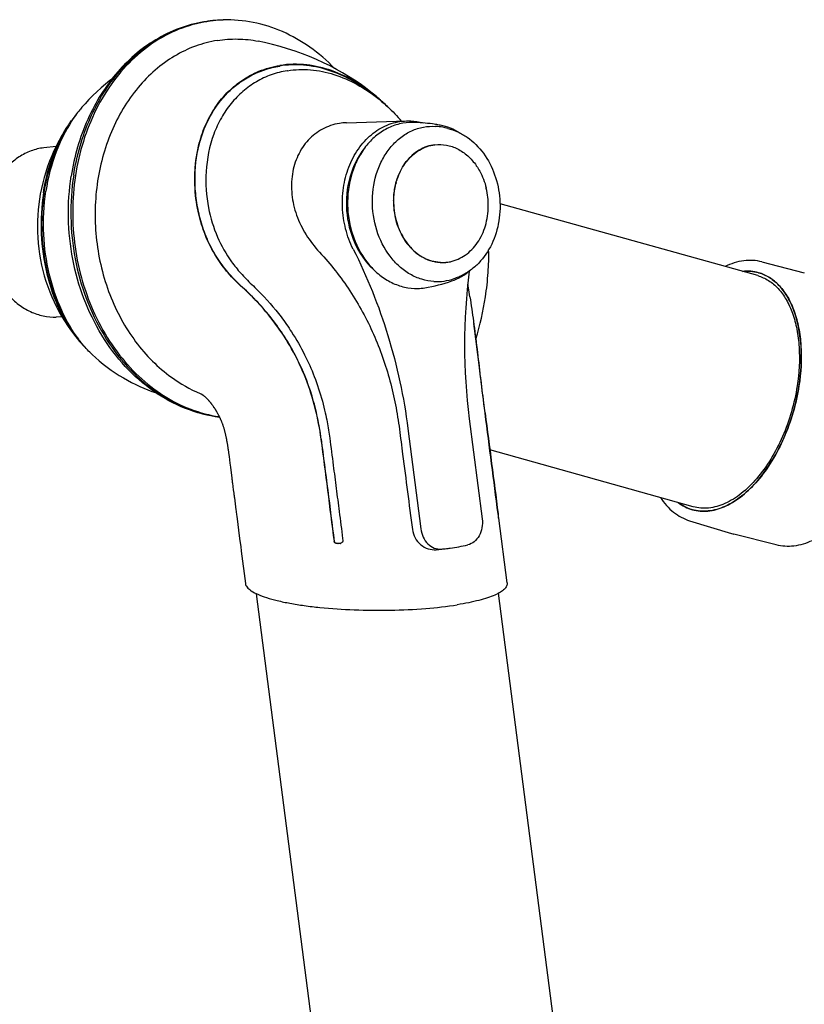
# Model space of a CAD drawing. Extents: x 0 to 420, y 0 to 297.
# Tile 9 of 13: x 302 to 337, y 103 to 148. Entities that reach past the tile are written whole.
import ezdxf

# ---------------------------------------------------------------- set-up
doc = ezdxf.new("R2010")
doc.units = 0
doc.header["$LTSCALE"] = 23.1
for name, color, linetype in [('102182_DXF_CONTINUOUS_LINE', 7, 'CONTINUOUS'), ('102187_DXF_CONTINUOUS_LINE', 7, 'CONTINUOUS'), ('105-5475-01_DXF_CONTINUOUS', 7, 'CONTINUOUS'), ('105-5481_DXF_CONTINUOUS_LI', 7, 'CONTINUOUS'), ('105-561-01_DXF_CONTINUOUS_', 7, 'CONTINUOUS'), ('105-562-01_DXF_CONTINUOUS_', 7, 'CONTINUOUS')]:
    doc.layers.add(name, color=color, linetype=linetype)

msp = doc.modelspace()

# ---------------------------------------------------------------- linework, layer by layer
at = {"layer": '102182_DXF_CONTINUOUS_LINE', "color": 7, "linetype": 'CONTINUOUS'}
for p, q in [((334.859, 136.217), (323.22, 139.466)), ((331.946, 125.782), (322.763, 128.346))]:
    msp.add_line(p, q, dxfattribs=at)
at = {"layer": '102187_DXF_CONTINUOUS_LINE', "color": 7, "linetype": 'CONTINUOUS'}
for p, q in [((315.974, 92.841), (312.23, 121.853)), ((326.543, 95.593), (323.15, 121.874))]:
    msp.add_line(p, q, dxfattribs=at)
at = {"layer": '105-5475-01_DXF_CONTINUOUS', "color": 7, "linetype": 'CONTINUOUS'}
for p, q in [((313.623, 145.472), (313.615, 145.471)), ((303.859, 143.206), (303.861, 143.209)), ((303.876, 143.197), (303.874, 143.194)), ((316.29, 143.121), (319, 143.203)), ((303.172, 142.054), (302.614, 141.988)), ((302.46, 139.903), (302.422, 139.675)), ((303.439, 134.355), (303.18, 134.347)), ((304.22, 133.264), (304.271, 133.205)), ((304.243, 133.272), (304.238, 133.279)), ((322.331, 131.648), (322.333, 131.631)), ((322.333, 131.631), (322.335, 131.615)), ((309.679, 130.895), (309.715, 130.879)), ((309.715, 130.879), (309.747, 130.866)), ((310.245, 130.348), (310.267, 130.317)), ((310.267, 130.317), (310.288, 130.285)), ((322.53, 130.03), (322.532, 130.018)), ((322.532, 130.018), (322.534, 130.001)), ((322.547, 130.02), (322.55, 130.003)), ((321.832, 129.755), (322.415, 125.231)), ((319.061, 129.311), (319.645, 124.788)), ((310.973, 128.128), (310.984, 128.046)), ((310.984, 128.046), (311.021, 127.748)), ((311.021, 127.748), (311.043, 127.573)), ((311.043, 127.573), (311.107, 127.075)), ((323.119, 125.467), (323.13, 125.379)), ((323.135, 125.469), (323.144, 125.397)), ((323.145, 125.388), (323.144, 125.396)), ((323.538, 122.343), (323.16, 125.271)), ((316.114, 124.345), (316.125, 124.258)), ((320.969, 123.915), (320.962, 123.914))]:
    msp.add_line(p, q, dxfattribs=at)
for points in [[(317.769, 144.194), (317.625, 144.316), (317.389, 144.508), (317.147, 144.692), (316.899, 144.871), (316.645, 145.044), (316.384, 145.21), (316.114, 145.373), (315.833, 145.531), (315.544, 145.684), (315.246, 145.832), (314.938, 145.973), (314.621, 146.108), (314.298, 146.236), (313.967, 146.355), (313.63, 146.466), (313.288, 146.568), (312.942, 146.66), (312.591, 146.743), (312.305, 146.803)], [(305.681, 145.081), (305.606, 145.025), (305.403, 144.862), (305.207, 144.695), (305.017, 144.524), (304.833, 144.348), (304.655, 144.168), (304.483, 143.982), (304.371, 143.857)], [(303.859, 143.206), (303.702, 142.977), (303.563, 142.761), (303.431, 142.54), (303.306, 142.316), (303.188, 142.087), (303.077, 141.855), (302.974, 141.62), (302.877, 141.382), (302.789, 141.141), (302.708, 140.897), (302.634, 140.652), (302.568, 140.404), (302.51, 140.154), (302.46, 139.903)], [(318.771, 143.196), (318.709, 143.267), (318.622, 143.364)], [(302.422, 139.675), (302.39, 139.448), (302.362, 139.196), (302.342, 138.944), (302.33, 138.691), (302.326, 138.439), (302.33, 138.187), (302.341, 137.935), (302.361, 137.684), (302.388, 137.434), (302.423, 137.185), (302.466, 136.937), (302.516, 136.691), (302.574, 136.446), (302.64, 136.203), (302.714, 135.963), (302.794, 135.726), (302.882, 135.492), (302.977, 135.262), (303.078, 135.036), (303.186, 134.815), (303.301, 134.597), (303.421, 134.384), (303.549, 134.175), (303.682, 133.97), (303.823, 133.769), (303.969, 133.572), (304.121, 133.381), (304.22, 133.265)], [(321.859, 135.265), (321.808, 135.575), (321.764, 135.836)], [(304.81, 132.646), (304.949, 132.518), (305.124, 132.367), (305.302, 132.222), (305.481, 132.084), (305.662, 131.953), (305.844, 131.828), (306.028, 131.71), (306.213, 131.599), (306.398, 131.494), (306.583, 131.395), (306.768, 131.303), (306.953, 131.217), (307.137, 131.136), (307.32, 131.062), (307.502, 130.993), (307.661, 130.938)], [(309.728, 130.877), (309.729, 130.877), (309.73, 130.876), (309.731, 130.875), (309.732, 130.875), (309.734, 130.874), (309.736, 130.872), (309.738, 130.871), (309.74, 130.87), (309.743, 130.868), (309.746, 130.866), (309.749, 130.864), (309.752, 130.862), (309.756, 130.859), (309.76, 130.857), (309.765, 130.854)], [(309.765, 130.854), (309.769, 130.851), (309.774, 130.847), (309.779, 130.844), (309.784, 130.84), (309.79, 130.836), (309.796, 130.832), (309.802, 130.827), (309.808, 130.823), (309.814, 130.818), (309.82, 130.813), (309.827, 130.808), (309.834, 130.802), (309.84, 130.797), (309.847, 130.791), (309.854, 130.786), (309.861, 130.78), (309.868, 130.774), (309.876, 130.768), (309.883, 130.761), (309.89, 130.755), (309.898, 130.748), (309.905, 130.741), (309.913, 130.734), (309.921, 130.727), (309.928, 130.72), (309.936, 130.712), (309.944, 130.705), (309.953, 130.697), (309.961, 130.688), (309.969, 130.68), (309.978, 130.672), (309.986, 130.663), (309.995, 130.653), (310.005, 130.644), (310.014, 130.634), (310.024, 130.623), (310.034, 130.612), (310.044, 130.601), (310.054, 130.59), (310.064, 130.578), (310.075, 130.566), (310.086, 130.554), (310.096, 130.542), (310.106, 130.529), (310.116, 130.517), (310.126, 130.505), (310.135, 130.494), (310.145, 130.482), (310.154, 130.471), (310.163, 130.46), (310.171, 130.448), (310.18, 130.437), (310.188, 130.426), (310.196, 130.415), (310.205, 130.403), (310.214, 130.391), (310.223, 130.378), (310.234, 130.364), (310.245, 130.348)], [(310.288, 130.285), (310.307, 130.258), (310.315, 130.245), (310.323, 130.234), (310.33, 130.223), (310.336, 130.212), (310.343, 130.202), (310.35, 130.191), (310.357, 130.18), (310.365, 130.168), (310.372, 130.155), (310.381, 130.141), (310.389, 130.127), (310.398, 130.112), (310.407, 130.097), (310.416, 130.08), (310.426, 130.064), (310.436, 130.046), (310.446, 130.028), (310.456, 130.01), (310.466, 129.991), (310.477, 129.972), (310.487, 129.953), (310.497, 129.934), (310.508, 129.914), (310.518, 129.895), (310.528, 129.875), (310.538, 129.856), (310.547, 129.836), (310.557, 129.817), (310.566, 129.797), (310.576, 129.777), (310.585, 129.758), (310.594, 129.738), (310.603, 129.718), (310.612, 129.698), (310.62, 129.678), (310.629, 129.657), (310.638, 129.636), (310.646, 129.615), (310.655, 129.593), (310.664, 129.571), (310.672, 129.549), (310.681, 129.526), (310.689, 129.502), (310.698, 129.477), (310.706, 129.452), (310.715, 129.426), (310.724, 129.399), (310.732, 129.372), (310.741, 129.343), (310.75, 129.314), (310.758, 129.284), (310.767, 129.254), (310.775, 129.224), (310.783, 129.193), (310.791, 129.162), (310.799, 129.131), (310.807, 129.1), (310.814, 129.069), (310.821, 129.037), (310.828, 129.005), (310.835, 128.972), (310.842, 128.939), (310.849, 128.906), (310.855, 128.872), (310.862, 128.838), (310.868, 128.804), (310.875, 128.769), (310.881, 128.734), (310.887, 128.699), (310.893, 128.663), (310.899, 128.627), (310.906, 128.591), (310.912, 128.555), (310.917, 128.518), (310.923, 128.481), (310.929, 128.443), (310.935, 128.405), (310.941, 128.366), (310.946, 128.327), (310.952, 128.288), (310.957, 128.249), (310.963, 128.209), (310.968, 128.169), (310.973, 128.128)], [(311.107, 127.075), (311.113, 127.029), (311.119, 126.983), (311.125, 126.936), (311.131, 126.889), (311.137, 126.842), (311.176, 126.545)], [(311.176, 126.545), (311.196, 126.39), (311.203, 126.337), (311.209, 126.284), (311.216, 126.231), (311.223, 126.179)], [(311.223, 126.179), (311.293, 125.636), (311.3, 125.58), (311.307, 125.524), (311.315, 125.468), (311.322, 125.411), (311.329, 125.354), (311.46, 124.347)], [(311.46, 124.347), (311.508, 123.973), (311.516, 123.91), (311.524, 123.847), (311.532, 123.784), (311.721, 122.32)]]:
    msp.add_lwpolyline(points, dxfattribs=at)
for centre, radius, start, end in [((310.811, 141.983), 5.774, 96.7413, 98.2719), ((310.894, 141.987), 5.777, 97.5651, 99.0954), ((310.81, 141.99), 5.767, 94.2439, 96.7412), ((310.894, 141.992), 5.772, 95.0715, 97.5651), ((310.893, 141.998), 5.765, 91.7352, 95.0708), ((312.431, 138.03), 8.153, 45.0988, 49.1066), ((308.499, 139.909), 5.692, 140.3779, 144.5666), ((316.366, 140.575), 2.547, 91.6916, 99.0801), ((347.505, 133.081), 25.888, 172.5871, 187.3811), ((308.377, 137.461), 14.354, 343.3848, 351.1966), ((308.321, 136.738), 5.375, 219.5583, 220.2667), ((308.877, 136.86), 5.86, 217.3964, 217.67), ((308.919, 136.892), 5.913, 217.7473, 218.0801), ((308.914, 136.889), 5.907, 218.0799, 218.4002), ((308.078, 136.526), 5.053, 221.0951, 225.5565), ((312.379, 137.175), 6.836, 234.1922, 246.7325), ((487.007, 151.032), 165.813, 186.7249, 187.27664), ((324.421, 125.545), 1.301, 187.3353, 187.9102), ((315.93, 124.372), 0.255, 286.8672, 288.31), ((319.751, 132.795), 8.963, 277.8119, 282.9536), ((319.343, 134.424), 10.628, 275.3524, 276.7229), ((319.759, 132.738), 8.905, 275.2247, 276.7414), ((319.758, 132.747), 8.914, 276.7414, 277.7612)]:
    msp.add_arc(centre, radius, start, end, dxfattribs=at)
for points, knots in [([(309.98, 147.697), (309.602, 147.643), (308.849, 147.459), (307.782, 146.973), (306.8, 146.291), (305.925, 145.432), (305.176, 144.418), (304.359, 142.878), (303.991, 141.589), (303.855, 140.71)], [0, 0, 0, 0, 0.115511, 0.232567, 0.352132, 0.474913, 0.601288, 0.731284, 1, 1, 1, 1]), ([(309.981, 147.691), (309.55, 147.622), (308.689, 147.381), (307.493, 146.738), (306.42, 145.835), (305.179, 144.301), (304.125, 141.901), (303.773, 138.713), (304.33, 135.535), (305.53, 133.166), (306.863, 131.655), (307.99, 130.769), (309.223, 130.145), (310.101, 129.915), (310.539, 129.852)], [0, 0, 0, 0, 0.055358, 0.112018, 0.170686, 0.231751, 0.360545, 0.496002, 0.632392, 0.763623, 0.826146, 0.8862, 0.943976, 1, 1, 1, 1]), ([(303.966, 140.749), (304.102, 141.63), (304.468, 142.919), (305.28, 144.457), (306.02, 145.464), (306.879, 146.314), (307.841, 146.987), (308.88, 147.464), (309.613, 147.644), (309.98, 147.697)], [0, 0, 0, 0, 0.272177, 0.403208, 0.529996, 0.652491, 0.771065, 0.886512, 1, 1, 1, 1]), ([(315.746, 145.578), (315.406, 145.93), (314.672, 146.564), (313.426, 147.274), (312.093, 147.697), (311.172, 147.774), (310.719, 147.761)], [0, 0, 0, 0, 0.260709, 0.512939, 0.758457, 1, 1, 1, 1]), ([(310.453, 146.838), (310.115, 146.784), (309.444, 146.607), (308.495, 146.151), (307.621, 145.516), (306.566, 144.436), (305.55, 142.715), (304.919, 140.329), (304.898, 137.8), (305.397, 135.742), (306.089, 134.241), (306.734, 133.229), (307.494, 132.346), (308.077, 131.85), (308.38, 131.631)], [0, 0, 0, 0, 0.054489, 0.109988, 0.16705, 0.226035, 0.349868, 0.480827, 0.615499, 0.749391, 0.814813, 0.878547, 0.940309, 1, 1, 1, 1]), ([(310.453, 146.838), (310.758, 146.887), (311.38, 146.93), (312, 146.863), (312.305, 146.803)], [0, 0, 0, 0, 0.498547, 1, 1, 1, 1]), ([(311.584, 135.686), (311.358, 135.891), (310.939, 136.316), (310.35, 137.108), (309.897, 138.003), (309.575, 139.048), (309.383, 140.355), (309.472, 141.687), (309.837, 142.883), (310.271, 143.734), (310.842, 144.46), (311.538, 145.049), (312.344, 145.486), (312.954, 145.655), (313.275, 145.707)], [0, 0, 0, 0, 0.073332, 0.143016, 0.236462, 0.312856, 0.404922, 0.552782, 0.628995, 0.704132, 0.781143, 0.849441, 0.921848, 1, 1, 1, 1]), ([(311.596, 135.688), (311.388, 135.877), (310.99, 136.277), (310.475, 136.95), (310.058, 137.691), (309.749, 138.481), (309.546, 139.299), (309.411, 140.386), (309.479, 141.721), (309.943, 143.197), (310.643, 144.234), (311.352, 144.876), (311.944, 145.257), (312.588, 145.534), (313.042, 145.645), (313.271, 145.682)], [0, 0, 0, 0, 0.067644, 0.135597, 0.203776, 0.271888, 0.339528, 0.406263, 0.535464, 0.65825, 0.77497, 0.831804, 0.887993, 0.94391, 1, 1, 1, 1]), ([(313.615, 145.471), (313.368, 145.431), (312.884, 145.307), (312.205, 144.989), (311.592, 144.551), (311.058, 144), (310.614, 143.347), (310.148, 142.338), (309.981, 141.492), (309.947, 140.917)], [0, 0, 0, 0, 0.118594, 0.235747, 0.353796, 0.474176, 0.598373, 0.726693, 1, 1, 1, 1]), ([(317.539, 144.35), (317.219, 144.607), (316.553, 145.061), (315.471, 145.535), (314.538, 145.726), (313.806, 145.745), (313.447, 145.71), (313.271, 145.682)], [0, 0, 0, 0, 0.267944, 0.523066, 0.76581, 0.883716, 1, 1, 1, 1]), ([(317.769, 144.194), (317.443, 144.476), (316.76, 144.976), (315.65, 145.506), (314.673, 145.737), (313.883, 145.775), (313.476, 145.739), (313.275, 145.707)], [0, 0, 0, 0, 0.264637, 0.515839, 0.750611, 0.875154, 1, 1, 1, 1]), ([(313.623, 145.472), (313.966, 145.527), (314.68, 145.55), (315.751, 145.331), (316.799, 144.873), (317.446, 144.432), (317.757, 144.18)], [0, 0, 0, 0, 0.233869, 0.475778, 0.73043, 1, 1, 1, 1]), ([(317.757, 144.18), (317.833, 144.119), (318.137, 143.864), (318.42, 143.585), (318.622, 143.364)], [0, 0, 0, 0, 0.245976, 1, 1, 1, 1]), ([(304.371, 143.857), (304.327, 143.806), (304.151, 143.595), (303.99, 143.372), (303.876, 143.197)], [0, 0, 0, 0, 0.242777, 1, 1, 1, 1]), ([(302.601, 139.956), (302.694, 140.559), (302.99, 141.7), (303.535, 142.75), (303.859, 143.206)], [0, 0, 0, 0, 0.521246, 1, 1, 1, 1]), ([(303.874, 143.194), (303.592, 142.762), (303.088, 141.742), (302.803, 140.641), (302.71, 140.037)], [0, 0, 0, 0, 0.457624, 1, 1, 1, 1]), ([(316.589, 137.415), (316.443, 137.705), (316.214, 138.326), (316.072, 139.309), (316.135, 140.297), (316.399, 141.226), (316.849, 142.036), (317.459, 142.672), (318.192, 143.088), (318.734, 143.195), (319, 143.203)], [0, 0, 0, 0, 0.132907, 0.26849, 0.403531, 0.534921, 0.660311, 0.778729, 0.891044, 1, 1, 1, 1]), ([(319, 143.203), (319.063, 143.205), (319.314, 143.203), (319.566, 143.162), (319.748, 143.111)], [0, 0, 0, 0, 0.248647, 1, 1, 1, 1]), ([(302.628, 139.951), (302.714, 140.51), (302.983, 141.574), (303.465, 142.562), (303.753, 143.001)], [0, 0, 0, 0, 0.518543, 1, 1, 1, 1]), ([(315.964, 143.09), (315.699, 143.047), (315.177, 142.874), (314.522, 142.362), (314.052, 141.649), (313.802, 140.796), (313.786, 139.869), (314.003, 138.932), (314.434, 138.044), (314.841, 137.517), (315.069, 137.272)], [0, 0, 0, 0, 0.112081, 0.224555, 0.340874, 0.462867, 0.590806, 0.723806, 0.860574, 1, 1, 1, 1]), ([(302.614, 141.988), (302.419, 141.965), (302.027, 141.87), (301.482, 141.591), (300.995, 141.186), (300.584, 140.672), (300.262, 140.068), (299.964, 139.165), (299.87, 137.943), (300.143, 136.749), (300.571, 135.9), (300.978, 135.35), (301.461, 134.902), (302.002, 134.574), (302.582, 134.378), (302.984, 134.341), (303.18, 134.347)], [0, 0, 0, 0, 0.05557, 0.112417, 0.171364, 0.232863, 0.296965, 0.363357, 0.500001, 0.636644, 0.703036, 0.767138, 0.828637, 0.887584, 0.94443, 1, 1, 1, 1]), ([(317.096, 141.968), (316.485, 141.207), (315.949, 139.128), (316.792, 137.153), (317.51, 136.494)], [0, 0, 0, 0, 0.500142, 1, 1, 1, 1]), ([(310.55, 129.831), (310.025, 129.895), (308.972, 130.166), (307.52, 130.958), (306.239, 132.093), (304.808, 134.012), (303.714, 136.946), (303.664, 139.475), (303.855, 140.71)], [0, 0, 0, 0, 0.112461, 0.228262, 0.348546, 0.473625, 0.734283, 1, 1, 1, 1]), ([(303.966, 140.749), (303.774, 139.508), (303.821, 136.968), (304.906, 134.02), (306.324, 132.094), (307.586, 130.961), (309.007, 130.172), (310.037, 129.899), (310.548, 129.834)], [0, 0, 0, 0, 0.268144, 0.530708, 0.655966, 0.775624, 0.889887, 1, 1, 1, 1]), ([(309.947, 140.917), (309.913, 140.371), (309.981, 139.353), (310.404, 137.971), (310.959, 137.001), (311.512, 136.309), (311.834, 135.983), (312.007, 135.82)], [0, 0, 0, 0, 0.289259, 0.532223, 0.758227, 0.874714, 1, 1, 1, 1]), ([(302.601, 139.956), (302.507, 139.348), (302.444, 138.116), (302.694, 136.319), (303.254, 134.684), (303.839, 133.724), (304.177, 133.315)], [0, 0, 0, 0, 0.263832, 0.52436, 0.772695, 1, 1, 1, 1]), ([(302.628, 139.951), (302.533, 139.342), (302.471, 138.106), (302.724, 136.311), (303.282, 134.693), (303.856, 133.751), (304.183, 133.352)], [0, 0, 0, 0, 0.266151, 0.529472, 0.777437, 1, 1, 1, 1]), ([(304.221, 133.301), (303.905, 133.715), (303.347, 134.681), (302.809, 136.303), (302.552, 138.128), (302.61, 139.388), (302.71, 140.037)], [0, 0, 0, 0, 0.221358, 0.468773, 0.721389, 1, 1, 1, 1]), ([(316.589, 137.415), (317.225, 136.164), (318.283, 133.517), (318.878, 130.731), (319.061, 129.311)], [0, 0, 0, 0, 0.495024, 1, 1, 1, 1]), ([(322.562, 135.264), (322.618, 135.626), (322.698, 136.33), (322.717, 137.04), (322.708, 137.383)], [0, 0, 0, 0, 0.516247, 1, 1, 1, 1]), ([(315.069, 137.272), (315.574, 136.732), (316.5, 135.562), (317.564, 133.595), (318.177, 131.833), (318.513, 130.385), (318.63, 129.65), (318.678, 129.282)], [0, 0, 0, 0, 0.249243, 0.49948, 0.749699, 0.874849, 1, 1, 1, 1]), ([(315.141, 128.834), (315.021, 129.768), (314.578, 131.556), (313.473, 133.591), (312.405, 134.898), (311.831, 135.463), (311.584, 135.686)], [0, 0, 0, 0, 0.358673, 0.693564, 0.873035, 1, 1, 1, 1]), ([(315.148, 128.836), (315.106, 129.165), (314.994, 129.819), (314.664, 131.102), (314.037, 132.639), (313.142, 134.029), (312.294, 135.02), (311.833, 135.473), (311.596, 135.688)], [0, 0, 0, 0, 0.126097, 0.252246, 0.504069, 0.754177, 0.87787, 1, 1, 1, 1]), ([(312.007, 135.82), (312.106, 135.727), (312.583, 135.269), (313.199, 134.561), (313.884, 133.58), (314.396, 132.687), (314.861, 131.639), (315.152, 130.753), (315.324, 130.061), (315.44, 129.505), (315.498, 129.125), (315.531, 128.88)], [0, 0, 0, 0, 0.051577, 0.249367, 0.353239, 0.503147, 0.637494, 0.785553, 0.854668, 0.90674, 1, 1, 1, 1]), ([(321.859, 135.265), (321.918, 134.895), (322.092, 133.692), (322.232, 132.484), (322.331, 131.648)], [0, 0, 0, 0, 0.307651, 1, 1, 1, 1]), ([(322.345, 131.65), (322.324, 131.827), (322.226, 132.632), (322.124, 133.437), (322.034, 134.064)], [0, 0, 0, 0, 0.219195, 1, 1, 1, 1]), ([(304.81, 132.646), (304.772, 132.682), (304.586, 132.862), (304.413, 133.057), (304.285, 133.219)], [0, 0, 0, 0, 0.202852, 1, 1, 1, 1]), ([(322.547, 130.02), (322.528, 130.173), (322.458, 130.716), (322.393, 131.26), (322.345, 131.65)], [0, 0, 0, 0, 0.281951, 1, 1, 1, 1]), ([(322.534, 130.001), (322.63, 129.245), (322.827, 127.733), (323.021, 126.222), (323.119, 125.467)], [0, 0, 0, 0, 0.500239, 1, 1, 1, 1]), ([(322.55, 130.003), (322.646, 129.247), (322.842, 127.736), (323.037, 126.224), (323.135, 125.469)], [0, 0, 0, 0, 0.5, 1, 1, 1, 1]), ([(318.678, 129.282), (318.727, 128.905), (318.921, 127.397), (319.116, 125.889), (319.262, 124.758)], [0, 0, 0, 0, 0.249999, 1, 1, 1, 1]), ([(315.531, 128.88), (315.586, 128.471), (315.682, 127.714), (315.822, 126.611), (315.965, 125.509), (316.061, 124.754), (316.114, 124.345)], [0, 0, 0, 0, 0.270891, 0.500241, 0.729758, 1, 1, 1, 1]), ([(323.155, 125.27), (323.156, 125.271), (323.157, 125.276), (323.157, 125.282), (323.156, 125.294), (323.154, 125.315), (323.15, 125.347), (323.147, 125.374), (323.145, 125.388)], [0, 0, 0, 0, 0.025819, 0.094522, 0.196292, 0.317214, 0.620838, 1, 1, 1, 1]), ([(322.415, 125.231), (322.432, 125.1), (322.427, 124.836), (322.303, 124.473), (322.076, 124.191), (321.866, 124.085), (321.76, 124.06)], [0, 0, 0, 0, 0.272256, 0.533688, 0.775798, 1, 1, 1, 1]), ([(323.132, 125.366), (323.134, 125.354), (323.137, 125.331), (323.143, 125.305), (323.147, 125.289), (323.15, 125.279), (323.152, 125.274), (323.154, 125.27), (323.155, 125.27)], [0, 0, 0, 0, 0.381501, 0.682536, 0.805093, 0.902535, 0.970667, 1, 1, 1, 1]), ([(319.262, 124.758), (319.279, 124.624), (319.365, 124.364), (319.623, 124.054), (319.96, 123.863), (320.214, 123.831), (320.335, 123.842)], [0, 0, 0, 0, 0.262188, 0.518662, 0.765333, 1, 1, 1, 1]), ([(319.645, 124.788), (319.662, 124.658), (319.733, 124.408), (319.944, 124.097), (320.236, 123.895), (320.464, 123.86), (320.57, 123.87)], [0, 0, 0, 0, 0.275248, 0.53548, 0.77515, 1, 1, 1, 1]), ([(316.004, 124.128), (315.973, 124.119), (315.912, 124.11), (315.837, 124.12), (315.789, 124.14), (315.761, 124.158), (315.742, 124.182), (315.736, 124.2), (315.735, 124.21)], [0, 0, 0, 0, 0.307162, 0.594699, 0.712072, 0.814602, 0.907253, 1, 1, 1, 1]), ([(315.993, 124.126), (315.97, 124.12), (315.921, 124.114), (315.861, 124.12), (315.814, 124.134), (315.781, 124.15), (315.753, 124.175), (315.744, 124.2), (315.743, 124.212)], [0, 0, 0, 0, 0.248141, 0.496393, 0.621068, 0.746402, 0.872662, 1, 1, 1, 1]), ([(316.125, 124.258), (316.127, 124.245), (316.125, 124.217), (316.101, 124.181), (316.061, 124.151), (316.028, 124.137), (316.01, 124.13)], [0, 0, 0, 0, 0.210482, 0.422265, 0.683353, 1, 1, 1, 1]), ([(311.721, 122.32), (311.729, 122.259), (311.779, 122.165), (311.882, 122.062), (312.039, 121.945), (312.305, 121.81), (312.7, 121.666), (313.187, 121.534), (313.756, 121.415), (314.398, 121.313), (315.364, 121.198), (316.663, 121.111), (318.259, 121.096), (319.814, 121.169), (320.82, 121.281), (321.292, 121.357)], [0, 0, 0, 0, 0.018806, 0.030522, 0.04421, 0.078034, 0.120716, 0.171958, 0.231113, 0.297315, 0.36952, 0.527035, 0.692778, 0.854558, 1, 1, 1, 1]), ([(323.538, 122.343), (323.541, 122.32), (323.541, 122.271), (323.51, 122.169), (323.411, 122.043), (323.226, 121.909), (322.97, 121.781), (322.643, 121.659), (322.248, 121.546), (321.791, 121.443), (321.465, 121.384), (321.292, 121.357)], [0, 0, 0, 0, 0.027367, 0.055806, 0.122303, 0.209042, 0.319642, 0.454944, 0.61449, 0.796852, 1, 1, 1, 1])]:
    msp.add_open_spline(points, degree=3, knots=knots, dxfattribs=at)
for points in [[(315.141, 128.834), (315.339, 127.293), (315.537, 125.752), (315.735, 124.211)], [(315.743, 124.213), (315.544, 125.754), (315.347, 127.295), (315.148, 128.836)]]:
    msp.add_open_spline(points, degree=3, dxfattribs=at)
at = {"layer": '105-5481_DXF_CONTINUOUS_LI', "color": 7, "linetype": 'CONTINUOUS'}
for p, q in [((320.317, 143.045), (320.313, 143.045)), ((320.672, 136.812), (320.677, 136.812))]:
    msp.add_line(p, q, dxfattribs=at)
for centre, radius, start, end in [((319.179, 135.773), 7.36, 82.2495, 89.2576), ((319.191, 135.874), 7.259, 81.1035, 82.2334), ((320.175, 140.652), 2.311, 78.3155, 86.5872), ((319.197, 135.913), 7.219, 79.425, 81.0732), ((319.215, 136.007), 7.054, 76.5278, 78.3254), ((320.879, 139.899), 2.385, 142.1621, 142.493), ((319.912, 139.626), 2.727, 34.3193, 34.8896), ((321.46, 139.608), 3.039, 164.5287, 165.0151), ((319.438, 139.402), 3.254, 13.4267, 13.8073), ((319.378, 139.389), 3.315, 359.3259, 13.4062), ((320.626, 138.526), 1.714, 269.7974, 271.2853), ((320.626, 138.525), 1.713, 271.2855, 271.5425), ((320.626, 138.524), 1.712, 271.7353, 272.1129), ((320.626, 138.523), 1.711, 272.1128, 274.9123), ((320.626, 138.521), 1.71, 274.9128, 276.3963), ((320.626, 138.521), 1.709, 276.3964, 277.8486), ((320.626, 138.521), 1.71, 277.8486, 278.1163), ((320.624, 138.53), 1.718, 278.1192, 281.5874), ((320.623, 138.538), 1.726, 281.5853, 281.8705), ((318.718, 142.71), 7.054, 290.1507, 291.9483), ((319.441, 138.049), 2.409, 271.4613, 279.2192), ((318.653, 142.913), 7.337, 279.2135, 289.0142)]:
    msp.add_arc(centre, radius, start, end, dxfattribs=at)
for points, knots in [([(319.274, 143.133), (319.076, 143.135), (318.675, 143.091), (318.102, 142.876), (317.58, 142.523), (317.129, 142.049), (316.767, 141.472), (316.414, 140.587), (316.292, 139.605), (316.4, 138.629), (316.655, 137.7), (317.122, 136.864), (317.771, 136.23), (318.313, 135.884), (318.898, 135.676), (319.304, 135.636), (319.503, 135.641)], [0, 0, 0, 0, 0.055534, 0.11184, 0.169955, 0.230557, 0.293885, 0.359749, 0.496222, 0.565552, 0.634182, 0.765484, 0.827578, 0.886999, 0.944186, 1, 1, 1, 1]), ([(320.232, 135.952), (320.046, 135.963), (319.671, 136.032), (319.14, 136.268), (318.654, 136.625), (318.083, 137.256), (317.582, 138.265), (317.387, 139.614), (317.574, 140.742), (317.933, 141.542), (318.289, 142.056), (318.722, 142.473), (319.218, 142.774), (319.756, 142.946), (320.129, 142.97), (320.312, 142.959)], [0, 0, 0, 0, 0.056121, 0.113921, 0.174122, 0.237013, 0.36952, 0.507267, 0.642991, 0.708239, 0.770899, 0.830875, 0.888499, 0.944518, 1, 1, 1, 1]), ([(321.423, 142.656), (321.284, 142.742), (320.993, 142.889), (320.679, 142.98), (320.522, 143.01)], [0, 0, 0, 0, 0.505707, 1, 1, 1, 1]), ([(320.859, 142.867), (321.014, 142.83), (321.323, 142.722), (321.904, 142.387), (322.529, 141.755), (323.031, 140.781), (323.26, 139.677), (323.196, 138.551), (322.843, 137.513), (322.318, 136.797), (321.793, 136.379), (321.504, 136.227), (321.355, 136.167)], [0, 0, 0, 0, 0.056946, 0.115358, 0.237285, 0.366426, 0.500001, 0.633576, 0.762716, 0.884643, 0.943054, 1, 1, 1, 1]), ([(320.273, 142.128), (320.152, 142.113), (319.908, 142.057), (319.444, 141.841), (319.15, 141.572), (318.989, 141.366)], [0, 0, 0, 0, 0.240946, 0.486458, 1, 1, 1, 1]), ([(318.995, 141.362), (319.156, 141.569), (319.451, 141.84), (319.917, 142.058), (320.161, 142.115), (320.284, 142.129)], [0, 0, 0, 0, 0.513633, 0.759114, 1, 1, 1, 1]), ([(320.284, 142.129), (320.455, 142.149), (320.81, 142.137), (321.321, 141.959), (321.784, 141.637), (322.037, 141.346), (322.149, 141.186)], [0, 0, 0, 0, 0.235917, 0.478105, 0.732041, 1, 1, 1, 1]), ([(318.515, 140.396), (318.539, 140.486), (318.649, 140.83), (318.824, 141.155), (318.989, 141.366)], [0, 0, 0, 0, 0.258279, 1, 1, 1, 1]), ([(318.531, 140.419), (318.555, 140.505), (318.662, 140.835), (318.83, 141.147), (318.986, 141.351)], [0, 0, 0, 0, 0.257958, 1, 1, 1, 1]), ([(322.164, 141.163), (322.214, 141.091), (322.402, 140.784), (322.533, 140.443), (322.598, 140.179)], [0, 0, 0, 0, 0.244611, 1, 1, 1, 1]), ([(318.515, 140.396), (318.498, 140.332), (318.437, 140.071), (318.409, 139.803), (318.407, 139.602)], [0, 0, 0, 0, 0.247395, 1, 1, 1, 1]), ([(318.417, 139.602), (318.418, 139.67), (318.429, 139.936), (318.473, 140.201), (318.524, 140.394)], [0, 0, 0, 0, 0.252505, 1, 1, 1, 1]), ([(318.407, 139.602), (318.404, 139.303), (318.477, 138.709), (318.813, 137.901), (319.343, 137.26), (319.811, 136.986), (320.052, 136.905)], [0, 0, 0, 0, 0.267481, 0.527736, 0.772638, 1, 1, 1, 1]), ([(318.417, 139.602), (318.413, 139.304), (318.486, 138.712), (318.82, 137.907), (319.348, 137.266), (319.814, 136.99), (320.054, 136.908)], [0, 0, 0, 0, 0.267384, 0.527599, 0.772547, 1, 1, 1, 1]), ([(320.978, 136.848), (321.097, 136.873), (321.334, 136.95), (321.778, 137.203), (322.25, 137.699), (322.605, 138.473), (322.69, 139.054), (322.693, 139.35)], [0, 0, 0, 0, 0.112144, 0.226988, 0.468035, 0.727337, 1, 1, 1, 1]), ([(320.54, 136.813), (320.499, 136.815), (320.333, 136.828), (320.17, 136.865), (320.052, 136.905)], [0, 0, 0, 0, 0.248104, 1, 1, 1, 1]), ([(320.054, 136.908), (320.099, 136.892), (320.283, 136.837), (320.476, 136.812), (320.62, 136.812)], [0, 0, 0, 0, 0.253291, 1, 1, 1, 1]), ([(320.232, 135.952), (320.386, 135.943), (320.699, 135.956), (321.002, 136.034), (321.149, 136.088)], [0, 0, 0, 0, 0.498665, 1, 1, 1, 1]), ([(321.043, 135.977), (321.194, 136.029), (321.491, 136.165), (321.758, 136.354), (321.883, 136.46)], [0, 0, 0, 0, 0.49429, 1, 1, 1, 1])]:
    msp.add_open_spline(points, degree=3, knots=knots, dxfattribs=at)
at = {"layer": '105-561-01_DXF_CONTINUOUS_', "color": 7, "linetype": 'CONTINUOUS'}
for p, q in [((335.047, 136.841), (336.963, 136.35)), ((334.888, 136.353), (334.897, 136.351)), ((331.783, 125.151), (333.677, 124.578)), ((335.696, 124.059), (333.779, 124.55))]:
    msp.add_line(p, q, dxfattribs=at)
for centre, radius, start, end in [((332.404, 127.422), 1.841, 252.5626, 254.4012), ((334.398, 126.963), 2.491, 253.1771, 255.6231)]:
    msp.add_arc(centre, radius, start, end, dxfattribs=at)
for points, knots in [([(335.047, 136.841), (334.916, 136.874), (334.644, 136.916), (334.072, 136.893), (333.649, 136.757), (333.382, 136.63)], [0, 0, 0, 0, 0.236975, 0.479913, 1, 1, 1, 1]), ([(334.175, 136.408), (334.296, 136.421), (334.537, 136.425), (334.774, 136.384), (334.888, 136.353)], [0, 0, 0, 0, 0.506058, 1, 1, 1, 1]), ([(334.897, 136.351), (335.073, 136.301), (335.422, 136.144), (335.873, 135.757), (336.245, 135.234), (336.533, 134.592), (336.729, 133.85), (336.867, 132.724), (336.815, 131.839), (336.723, 131.246)], [0, 0, 0, 0, 0.093815, 0.192791, 0.300826, 0.420034, 0.550876, 0.692522, 1, 1, 1, 1]), ([(336.723, 131.246), (336.661, 130.841), (336.483, 130.041), (336.072, 128.899), (335.535, 127.856), (334.895, 126.962), (334.183, 126.258), (333.426, 125.776), (332.764, 125.582), (332.261, 125.574), (332.023, 125.616), (331.909, 125.648)], [0, 0, 0, 0, 0.151071, 0.301757, 0.447194, 0.583063, 0.70616, 0.815113, 0.911293, 0.956175, 1, 1, 1, 1]), ([(340.941, 130.18), (340.874, 129.742), (340.683, 128.876), (340.24, 127.638), (339.66, 126.506), (338.968, 125.532), (338.195, 124.76), (337.37, 124.226), (336.644, 124.003), (336.088, 123.985), (335.823, 124.026), (335.696, 124.059)], [0, 0, 0, 0, 0.149995, 0.299671, 0.444304, 0.579714, 0.702838, 0.812419, 0.909819, 0.955444, 1, 1, 1, 1]), ([(330.467, 126.195), (330.63, 125.947), (330.922, 125.611), (331.4, 125.296), (331.654, 125.19), (331.784, 125.151)], [0, 0, 0, 0, 0.52011, 0.763038, 1, 1, 1, 1]), ([(331.852, 125.665), (331.8, 125.682), (331.591, 125.757), (331.396, 125.871), (331.263, 125.972)], [0, 0, 0, 0, 0.246599, 1, 1, 1, 1])]:
    msp.add_open_spline(points, degree=3, knots=knots, dxfattribs=at)
at = {"layer": '105-562-01_DXF_CONTINUOUS_', "color": 7, "linetype": 'CONTINUOUS'}
for p, q in [((334.902, 136.349), (334.897, 136.351)), ((331.909, 125.648), (331.912, 125.647))]:
    msp.add_line(p, q, dxfattribs=at)
for centre, radius, start, end in [((327.513, 132.668), 9.319, 349.7728, 351.2188), ((327.674, 132.643), 9.157, 351.2193, 352.6828)]:
    msp.add_arc(centre, radius, start, end, dxfattribs=at)
for points, knots in [([(334.897, 136.351), (334.782, 136.383), (334.542, 136.425), (334.299, 136.421), (334.178, 136.408)], [0, 0, 0, 0, 0.49398, 1, 1, 1, 1]), ([(334.859, 136.217), (335.031, 136.169), (335.372, 136.015), (335.811, 135.638), (336.174, 135.128), (336.454, 134.503), (336.646, 133.779), (336.78, 132.681), (336.73, 131.818), (336.64, 131.239)], [0, 0, 0, 0, 0.093815, 0.192791, 0.300826, 0.420033, 0.550876, 0.692523, 1, 1, 1, 1]), ([(336.756, 131.477), (336.829, 132.048), (336.859, 132.895), (336.704, 133.97), (336.501, 134.676), (336.214, 135.285), (335.848, 135.781), (335.41, 136.149), (335.073, 136.301), (334.902, 136.349)], [0, 0, 0, 0, 0.307156, 0.448267, 0.578646, 0.697652, 0.805866, 0.905403, 1, 1, 1, 1]), ([(336.64, 131.239), (336.579, 130.845), (336.406, 130.065), (336.006, 128.952), (335.481, 127.935), (334.858, 127.063), (334.163, 126.376), (333.425, 125.907), (332.78, 125.717), (332.29, 125.71), (332.057, 125.751), (331.946, 125.782)], [0, 0, 0, 0, 0.151073, 0.301757, 0.447195, 0.583063, 0.70616, 0.815113, 0.911293, 0.956175, 1, 1, 1, 1]), ([(331.912, 125.647), (332.024, 125.616), (332.256, 125.575), (332.746, 125.58), (333.39, 125.762), (334.129, 126.217), (334.829, 126.887), (335.462, 127.741), (336.001, 128.742), (336.422, 129.845), (336.614, 130.62), (336.685, 131.014)], [0, 0, 0, 0, 0.04403, 0.089083, 0.185377, 0.29406, 0.41661, 0.551893, 0.696996, 0.847894, 1, 1, 1, 1]), ([(331.264, 125.971), (331.362, 125.897), (331.567, 125.768), (331.794, 125.68), (331.909, 125.648)], [0, 0, 0, 0, 0.506014, 1, 1, 1, 1])]:
    msp.add_open_spline(points, degree=3, knots=knots, dxfattribs=at)

doc.saveas('drawing.dxf')
